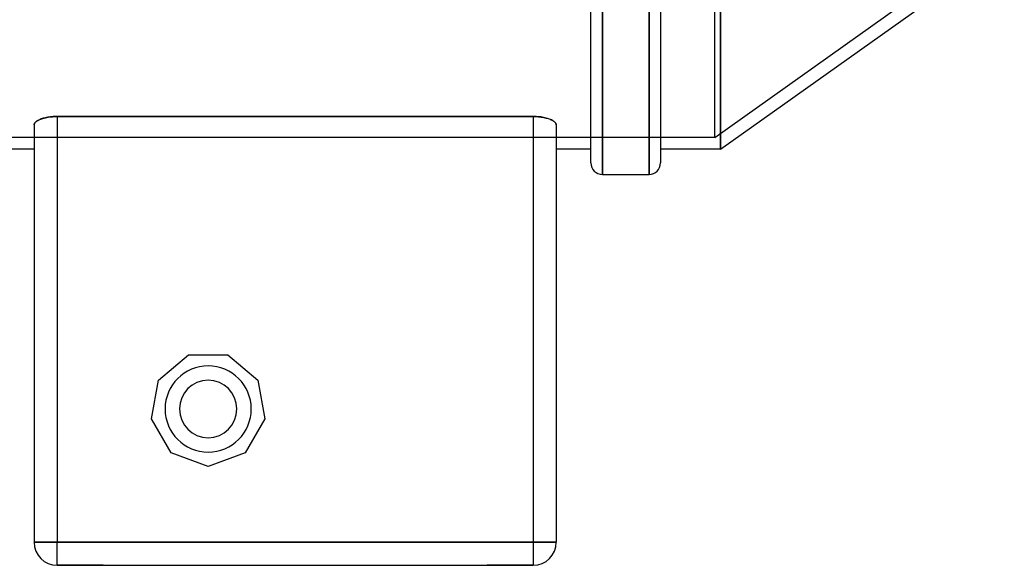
# Model space of a CAD drawing. Header units: millimetres. Extents: x -152 to 152, y -156 to 88.
# Tile 2 of 7: x -48 to 124, y -156 to -61. Entities that reach past the tile are written whole.
import ezdxf

# ---------------------------------------------------------------- set-up
doc = ezdxf.new("R2010")
doc.units = ezdxf.units.MM
doc.layers.add('HIDDEN', color=7, linetype='Continuous')
doc.layers.add('THICK', color=7, linetype='Continuous')

msp = doc.modelspace()

# ---------------------------------------------------------------- linework, layer by layer
at = {"layer": 'HIDDEN'}
for p, q in [((73.1, -81.6), (73.1, 0)), ((53.51, -88), (53.51, 0)), ((61.63, -88), (61.63, 0)), ((74.1, -83.6), (74.1, 0)), ((73.1, -81.6), (105.43, -58.63)), ((-45.14, -78.82), (-45.22, -78.9)), ((-45.04, -78.75), (-45.14, -78.82)), ((-44.93, -78.67), (-45.04, -78.75)), ((-44.81, -78.6), (-44.93, -78.67)), ((-44.68, -78.53), (-44.81, -78.6)), ((-44.54, -78.47), (-44.68, -78.53)), ((-44.39, -78.4), (-44.54, -78.47)), ((-44.23, -78.34), (-44.39, -78.4)), ((-44.07, -78.29), (-44.23, -78.34)), ((-43.89, -78.23), (-44.07, -78.29)), ((-43.7, -78.18), (-43.89, -78.23)), ((-43.5, -78.13), (-43.7, -78.18)), ((-43.29, -78.09), (-43.5, -78.13)), ((-43.07, -78.05), (-43.29, -78.09)), ((-42.85, -78.01), (-43.07, -78.05)), ((-42.62, -77.98), (-42.85, -78.01)), ((-42.39, -77.96), (-42.62, -77.98)), ((-42.15, -77.94), (-42.39, -77.96)), ((-41.92, -77.93), (-42.15, -77.94)), ((-41.68, -77.92), (-41.92, -77.93)), ((-41.45, -77.92), (-41.68, -77.92)), ((-41.45, -77.92), (-41.45, -152)), ((41.45, -77.92), (-41.45, -77.92)), ((41.45, -77.92), (41.45, -152)), ((41.71, -77.92), (41.45, -77.92)), ((41.98, -77.93), (41.71, -77.92)), ((42.24, -77.95), (41.98, -77.93)), ((42.5, -77.97), (42.24, -77.95)), ((42.76, -78), (42.5, -77.97)), ((43.02, -78.04), (42.76, -78)), ((43.26, -78.08), (43.02, -78.04)), ((43.5, -78.13), (43.26, -78.08)), ((43.72, -78.19), (43.5, -78.13)), ((43.93, -78.25), (43.72, -78.19)), ((44.13, -78.31), (43.93, -78.25)), ((44.31, -78.37), (44.13, -78.31)), ((44.48, -78.44), (44.31, -78.37)), ((44.65, -78.52), (44.48, -78.44)), ((44.79, -78.59), (44.65, -78.52)), ((44.93, -78.67), (44.79, -78.59)), ((45.05, -78.76), (44.93, -78.67)), ((45.16, -78.84), (45.05, -78.76)), ((45.25, -78.93), (45.16, -78.84)), ((-45.44, -79.28), (-45.45, -79.36)), ((-45.43, -79.21), (-45.44, -79.28)), ((-45.39, -79.13), (-45.43, -79.21)), ((-45.35, -79.05), (-45.39, -79.13)), ((-45.29, -78.98), (-45.35, -79.05)), ((-45.22, -78.9), (-45.29, -78.98)), ((45.32, -79.02), (45.25, -78.93)), ((45.38, -79.1), (45.32, -79.02)), ((45.42, -79.19), (45.38, -79.1)), ((45.44, -79.27), (45.42, -79.19)), ((45.45, -79.36), (45.44, -79.27)), ((73.1, -81.6), (-73.1, -81.6)), ((-23.81, -123.8), (-18.57, -119.4)), ((-18.57, -119.4), (-11.73, -119.4)), ((-18.57, -119.4), (-18.57, -119.4)), ((-18.57, -119.4), (-18.57, -119.4)), ((-11.73, -119.4), (-6.49, -123.8)), ((-11.73, -119.4), (-11.73, -119.4)), ((-11.73, -119.4), (-11.73, -119.4)), ((-25, -130.54), (-23.81, -123.8)), ((-23.81, -123.8), (-23.81, -123.8)), ((-23.81, -123.8), (-23.81, -123.8)), ((-6.49, -123.8), (-5.3, -130.54)), ((-6.49, -123.8), (-6.49, -123.8)), ((-6.49, -123.8), (-6.49, -123.8)), ((-21.58, -136.46), (-25, -130.54)), ((-25, -130.54), (-25, -130.54)), ((-25, -130.54), (-25, -130.54)), ((-5.3, -130.54), (-8.72, -136.46)), ((-5.3, -130.54), (-5.3, -130.54)), ((-5.3, -130.54), (-5.3, -130.54)), ((-15.15, -138.8), (-21.58, -136.46)), ((-21.58, -136.46), (-21.58, -136.46)), ((-21.58, -136.46), (-21.58, -136.46)), ((-8.72, -136.46), (-15.15, -138.8)), ((-8.72, -136.46), (-8.72, -136.46)), ((-8.72, -136.46), (-8.72, -136.46)), ((-15.15, -138.8), (-15.15, -138.8)), ((-15.15, -138.8), (-15.15, -138.8)), ((-45.45, -152), (-45.45, -152)), ((-45.45, -152), (-41.45, -152)), ((-41.45, -156), (-41.45, -152)), ((41.45, -152), (-41.45, -152)), ((41.45, -152), (45.45, -152)), ((41.45, -152), (41.45, -156)), ((45.45, -152), (45.45, -152)), ((-41.45, -156), (-41.45, -155.9)), ((-41.45, -156), (-41.45, -155.9)), ((-41.45, -155.9), (-33.45, -155.9)), ((-41.45, -156), (-41.45, -156)), ((-41.45, -156), (-41.45, -156)), ((-41.45, -156), (-41.45, -156)), ((-33.45, -155.9), (-33.45, -156)), ((-33.45, -155.9), (-33.45, -156)), ((33.45, -156), (33.45, -155.9)), ((33.45, -156), (33.45, -155.9)), ((33.45, -155.9), (41.45, -155.9)), ((41.45, -155.9), (41.45, -156)), ((41.45, -155.9), (41.45, -156)), ((41.45, -156), (41.45, -156)), ((41.45, -156), (41.45, -156)), ((41.45, -156), (41.45, -156))]:
    msp.add_line(p, q, dxfattribs=at)
for radius, start, end in [(7.5, 0, 180), (5, 90, 180), (5, 270, 90), (7.5, 180, 0), (5, 180, 270)]:
    msp.add_arc((-15.15, -128.8), radius, start, end, dxfattribs=at)
at = {"layer": 'THICK'}
for p, q in [((53.51, 88), (53.51, -88)), ((61.63, 88), (61.63, -88)), ((51.51, -86), (51.51, 86)), ((63.63, 86), (63.63, -86)), ((74.1, 0), (74.1, -83.6)), ((74.1, -83.6), (123.5, -48.5)), ((-45.25, -78.93), (-45.16, -78.84)), ((-45.16, -78.84), (-45.05, -78.76)), ((-45.05, -78.76), (-44.93, -78.67)), ((-44.93, -78.67), (-44.79, -78.59)), ((-44.79, -78.59), (-44.65, -78.52)), ((-44.65, -78.52), (-44.48, -78.44)), ((-44.48, -78.44), (-44.31, -78.37)), ((-44.31, -78.37), (-44.13, -78.31)), ((-44.13, -78.31), (-43.93, -78.25)), ((-43.93, -78.25), (-43.72, -78.19)), ((-43.72, -78.19), (-43.5, -78.13)), ((-43.5, -78.13), (-43.26, -78.08)), ((-43.26, -78.08), (-43.02, -78.04)), ((-43.02, -78.04), (-42.76, -78)), ((-42.76, -78), (-42.5, -77.97)), ((-42.5, -77.97), (-42.24, -77.95)), ((-42.24, -77.95), (-41.98, -77.93)), ((-41.98, -77.93), (-41.71, -77.92)), ((-41.71, -77.92), (-41.45, -77.92)), ((-41.45, -77.92), (41.45, -77.92)), ((-41.45, -77.92), (-41.45, -152)), ((41.45, -77.92), (41.45, -152)), ((41.45, -77.92), (41.68, -77.92)), ((41.68, -77.92), (41.92, -77.93)), ((41.92, -77.93), (42.15, -77.94)), ((42.15, -77.94), (42.39, -77.96)), ((42.39, -77.96), (42.62, -77.98)), ((42.62, -77.98), (42.85, -78.01)), ((42.85, -78.01), (43.07, -78.05)), ((43.07, -78.05), (43.29, -78.09)), ((43.29, -78.09), (43.5, -78.13)), ((43.5, -78.13), (43.7, -78.18)), ((43.7, -78.18), (43.89, -78.23)), ((43.89, -78.23), (44.07, -78.29)), ((44.07, -78.29), (44.23, -78.34)), ((44.23, -78.34), (44.39, -78.4)), ((44.39, -78.4), (44.54, -78.47)), ((44.54, -78.47), (44.68, -78.53)), ((44.68, -78.53), (44.81, -78.6)), ((44.81, -78.6), (44.93, -78.67)), ((44.93, -78.67), (45.04, -78.75)), ((45.04, -78.75), (45.14, -78.82)), ((45.14, -78.82), (45.22, -78.9)), ((-45.45, -79.36), (-45.44, -79.27)), ((-45.45, -79.36), (-45.45, -152)), ((-45.44, -79.27), (-45.42, -79.19)), ((-45.42, -79.19), (-45.38, -79.1)), ((-45.38, -79.1), (-45.32, -79.02)), ((-45.32, -79.02), (-45.25, -78.93)), ((45.22, -78.9), (45.29, -78.98)), ((45.29, -78.98), (45.35, -79.05)), ((45.35, -79.05), (45.39, -79.13)), ((45.39, -79.13), (45.43, -79.21)), ((45.43, -79.21), (45.44, -79.28)), ((45.44, -79.28), (45.45, -79.36)), ((45.45, -79.36), (45.45, -152)), ((-45.45, -83.6), (-51.51, -83.6)), ((51.51, -83.6), (45.45, -83.6)), ((74.1, -83.6), (63.63, -83.6)), ((53.51, -88), (61.63, -88)), ((-41.45, -152), (-45.45, -152)), ((-41.45, -152), (41.45, -152)), ((-41.45, -156), (-41.45, -152)), ((45.45, -152), (41.45, -152)), ((41.45, -152), (41.45, -156)), ((-41.45, -156), (-37.45, -156)), ((-37.45, -156), (37.45, -156)), ((37.45, -156), (41.45, -156))]:
    msp.add_line(p, q, dxfattribs=at)
for centre, radius, start, end in [((53.51, -86), 2, 180, 270), ((61.63, -86), 2, 270, 0), ((-41.45, -152), 4, 180, 270), ((41.45, -152), 4, 270, 0)]:
    msp.add_arc(centre, radius, start, end, dxfattribs=at)

doc.saveas('drawing.dxf')
